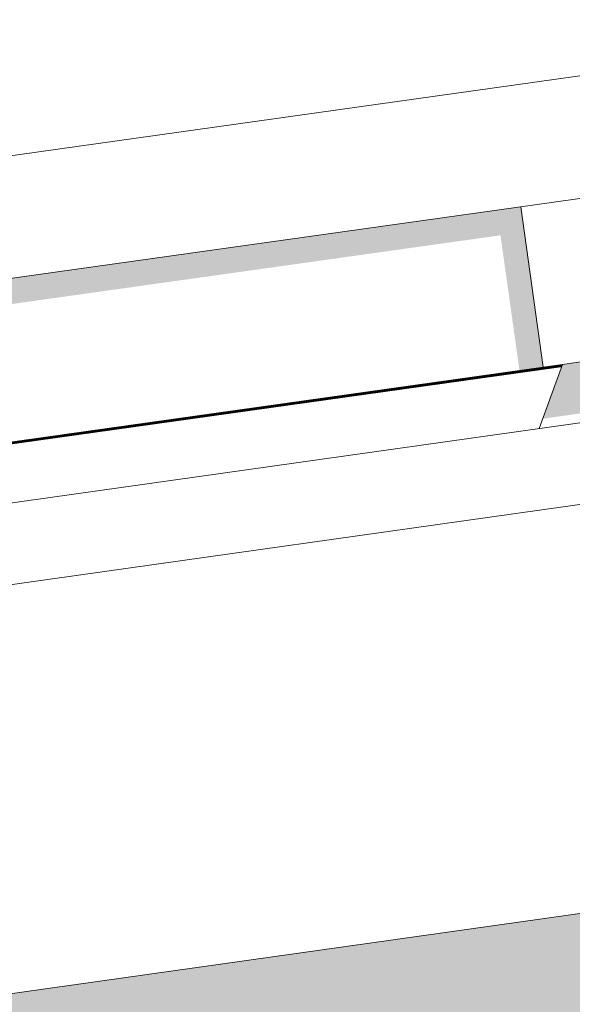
# Model space of a CAD drawing. Header units: metres. Extents: x -52 to 321, y -8 to 26.
# Tile 196 of 256: x 300.464 to 300.601, y 6.46 to 6.704. Entities that reach past the tile are written whole.
import ezdxf

# ---------------------------------------------------------------- set-up
doc = ezdxf.new("R2010")
doc.units = ezdxf.units.M
doc.header["$MEASUREMENT"] = 0
for name, color, linetype in [('30 Dachaufbau', 7, 'Continuous'), ('50 Sanitäreinrichtung', 7, 'Continuous'), ('70 PV-Anlage', 7, 'Continuous'), ('94 Genehmigungsplanung Bemaßung', 7, 'Continuous')]:
    doc.layers.add(name, color=color, linetype=linetype)
doc.styles.add('ERSTELLTER_STIL_2', font='arial.ttf')
doc.dimstyles.new('ERSTELLTER_STIL__1', dxfattribs={"dimtxt": 0.25, "dimasz": 0.19, "dimexe": 0.18, "dimexo": 0.1, "dimgap": 0, "dimtad": 1, "dimtih": 1, "dimtoh": 1, "dimzin": 0, "dimdsep": 46, "dimtxsty": 'ERSTELLTER_STIL_2', "dimblk": 'ARROWHEAD_6', "dimblk1": 'ARROWHEAD_6', "dimblk2": 'ARROWHEAD_6', "dimcen": 0.09, "dimclrd": 7, "dimclre": 7, "dimclrt": 7, "dimazin": 0, "dimtfac": 1, "dimtdec": 4, "dimtmove": 0, "dimatfit": 3, "dimfxl": 1, "dimtolj": 1, "dimtzin": 0, "dimarcsym": 0})

# ---------------------------------------------------------------- blocks, each defined once
blk = doc.blocks.new('*D55', base_point=(33626.11544, -0.00275))
at = {"layer": '94 Genehmigungsplanung Bemaßung', "color": 7, "linetype": 'Continuous', "lineweight": 13}
for p, q in [((297.01606, 9.19055), (297.01606, 9.56555)), ((312.83606, 9.19055), (312.83606, 9.56555)), ((297.11606, 9.47805), (296.91606, 9.27805)), ((312.73606, 9.27805), (312.93606, 9.47805)), ((296.86606, 9.37805), (297.01606, 9.37805)), ((297.01606, 9.37805), (312.83606, 9.37805)), ((312.83606, 9.37805), (312.98606, 9.37805))]:
    blk.add_line(p, q, dxfattribs=at)
at = {"layer": '94 Genehmigungsplanung Bemaßung', "color": 7, "lineweight": 13, "insert": (304.49707, 9.42805), "char_height": 0.25, "attachment_point": 7, "style": 'ERSTELLTER_STIL_2'}
blk.add_mtext('\\A1;{\\pql;\\fArial|b0|i0|c0|p0;\\W1.000000;15,82}', dxfattribs=at)
blk = doc.blocks.new('ARROWHEAD_6')
at = {"color": 0, "linetype": 'Continuous', "lineweight": 0}
for p, q in [((-0.5, -0.5), (0.5, 0.5)), ((0, 0), (-1, 0))]:
    blk.add_line(p, q, dxfattribs=at)

msp = doc.modelspace()

# ---------------------------------------------------------------- hatches: boundary and pattern name
at = {"layer": '50 Sanitäreinrichtung', "linetype": 'Continuous', "lineweight": 0, "true_color": 0x000000}
msp.add_hatch(color=18, dxfattribs=at).paths.add_polyline_path([(301.16106, 6.56127), (299.74502, 6.36225), (301.16106, 6.36225)])
at = {"layer": '70 PV-Anlage', "linetype": 'Continuous', "lineweight": 0, "true_color": 0x000000}
for points in [[(299.04334, 6.44025), (299.04422, 6.43401), (300.58315, 6.65029), (300.58784, 6.61693), (300.59372, 6.61775), (300.58816, 6.65736)], [(300.59359, 6.605), (300.62333, 6.60918), (300.62416, 6.61035), (300.62861, 6.62266), (300.59845, 6.61842)], [(300.59372, 6.61775), (299.04901, 6.40066), (299.04901, 6.40064), (300.59382, 6.61775), (300.59379, 6.61775)], [(300.59383, 6.61775), (299.04911, 6.40066), (299.04912, 6.40064), (300.59393, 6.61775), (300.59391, 6.61775)], [(300.59393, 6.61775), (299.04922, 6.40066), (299.04922, 6.40064), (300.59404, 6.61775), (300.594, 6.61775)], [(300.59405, 6.61775), (299.04933, 6.40066), (299.04933, 6.40064), (300.59415, 6.61775)], [(300.59415, 6.61775), (299.04944, 6.40066), (299.04944, 6.40064), (300.59426, 6.61775), (300.59424, 6.61775)], [(300.59426, 6.61775), (299.04955, 6.40066), (299.04955, 6.40064), (300.59437, 6.61775)], [(300.59437, 6.61775), (299.04966, 6.40066), (299.04966, 6.40064), (300.59448, 6.61775)], [(300.59448, 6.61775), (299.04977, 6.40066), (299.04977, 6.40064), (300.59459, 6.61775)], [(300.59459, 6.61775), (299.04987, 6.40066), (299.04988, 6.40064), (300.59469, 6.61775)], [(300.59469, 6.61775), (299.04998, 6.40066), (299.04998, 6.40064), (300.5948, 6.61775)], [(300.59481, 6.61775), (299.05009, 6.40066), (299.05009, 6.40064), (300.59491, 6.61775)], [(300.59491, 6.61775), (299.0502, 6.40066), (299.0502, 6.40064), (300.59502, 6.61775)], [(300.59502, 6.61775), (299.05031, 6.40066), (299.05031, 6.40064), (300.59513, 6.61775)], [(300.59513, 6.61775), (299.05042, 6.40066), (299.05042, 6.40064), (300.59524, 6.61775)], [(300.59524, 6.61775), (299.05052, 6.40066), (299.05053, 6.40064), (300.59534, 6.61775)], [(300.59535, 6.61775), (299.05063, 6.40066), (299.05063, 6.40064), (300.59545, 6.61775)], [(300.59545, 6.61775), (299.05074, 6.40066), (299.05074, 6.40064), (300.59556, 6.61775)], [(300.59556, 6.61775), (299.05085, 6.40066), (299.05085, 6.40064), (300.59567, 6.61775), (300.59562, 6.61775)], [(300.59567, 6.61775), (299.05096, 6.40066), (299.05096, 6.40064), (300.59578, 6.61775)], [(300.59578, 6.61775), (299.05107, 6.40066), (299.05107, 6.40064), (300.59589, 6.61775)], [(300.59589, 6.61775), (299.05117, 6.40066), (299.05118, 6.40064), (300.596, 6.61775)], [(300.596, 6.61775), (299.05128, 6.40066), (299.05129, 6.40064), (300.5961, 6.61775)], [(300.5961, 6.61775), (299.05139, 6.40066), (299.05139, 6.40064), (300.59621, 6.61775)], [(300.59621, 6.61775), (299.0515, 6.40066), (299.0515, 6.40064), (300.59632, 6.61775)], [(300.59632, 6.61775), (299.05161, 6.40066), (299.05161, 6.40064), (300.59643, 6.61775)], [(300.59643, 6.61775), (299.05172, 6.40066), (299.05172, 6.40064), (300.59654, 6.61775)], [(300.59654, 6.61775), (299.05183, 6.40066), (299.05183, 6.40064), (300.59665, 6.61775)], [(300.59665, 6.61775), (299.05193, 6.40066), (299.05194, 6.40064), (300.59675, 6.61775)], [(300.59675, 6.61775), (299.05204, 6.40066), (299.05204, 6.40064), (300.59686, 6.61775)], [(300.59686, 6.61775), (299.05215, 6.40066), (299.05215, 6.40064), (300.59697, 6.61775)], [(300.59697, 6.61775), (299.05226, 6.40066), (299.05226, 6.40064), (300.59708, 6.61775), (300.59707, 6.61775)], [(300.59708, 6.61775), (299.05237, 6.40066), (299.05237, 6.40064), (300.59719, 6.61775)], [(300.59719, 6.61775), (299.05248, 6.40066), (299.05248, 6.40064), (300.5973, 6.61775)], [(300.5973, 6.61775), (299.05258, 6.40066), (299.05259, 6.40064), (300.5974, 6.61775)], [(300.5974, 6.61775), (299.05269, 6.40066), (299.0527, 6.40064), (300.59751, 6.61775)], [(300.59845, 6.61842), (300.59372, 6.61775), (300.59382, 6.61775), (300.59844, 6.6184)], [(300.59844, 6.6184), (300.59383, 6.61775), (300.59394, 6.61775), (300.59843, 6.61838)], [(300.59394, 6.61775), (300.59405, 6.61775), (300.59843, 6.61837), (300.59843, 6.61838)], [(300.59843, 6.61837), (300.59405, 6.61775), (300.59416, 6.61775), (300.59842, 6.61835)], [(300.59416, 6.61775), (300.59426, 6.61775), (300.59842, 6.61834), (300.59842, 6.61835)], [(300.59842, 6.61834), (300.59426, 6.61775), (300.59437, 6.61775), (300.59841, 6.61832)], [(300.59841, 6.61832), (300.59437, 6.61775), (300.59448, 6.61775), (300.5984, 6.6183)], [(300.5984, 6.6183), (300.59448, 6.61775), (300.59459, 6.61775), (300.5984, 6.61829)], [(300.5984, 6.61829), (300.59459, 6.61775), (300.5947, 6.61775), (300.59839, 6.61827)], [(300.59839, 6.61827), (300.5947, 6.61775), (300.59481, 6.61775), (300.59839, 6.61826)], [(300.59839, 6.61826), (300.59481, 6.61775), (300.59491, 6.61775), (300.59838, 6.61824)], [(300.59838, 6.61824), (300.59491, 6.61775), (300.59502, 6.61775), (300.59838, 6.61822)], [(300.59838, 6.61822), (300.59502, 6.61775), (300.59513, 6.61775), (300.59837, 6.61821)], [(300.59837, 6.61821), (300.59513, 6.61775), (300.59524, 6.61775), (300.59836, 6.61819)], [(300.59836, 6.61819), (300.59524, 6.61775), (300.59535, 6.61775), (300.59836, 6.61818)], [(300.59836, 6.61818), (300.59535, 6.61775), (300.59546, 6.61775), (300.59835, 6.61816)], [(300.59835, 6.61816), (300.59546, 6.61775), (300.59557, 6.61775), (300.59835, 6.61814)], [(300.59557, 6.61775), (300.59567, 6.61775), (300.59834, 6.61813), (300.59835, 6.61814)], [(300.59834, 6.61813), (300.59567, 6.61775), (300.59578, 6.61775), (300.59833, 6.61811)], [(300.59833, 6.61811), (300.59578, 6.61775), (300.59589, 6.61775), (300.59833, 6.6181)], [(300.59833, 6.6181), (300.59589, 6.61775), (300.596, 6.61775), (300.59832, 6.61808)], [(300.59832, 6.61808), (300.596, 6.61775), (300.59611, 6.61775), (300.59832, 6.61806)], [(300.59832, 6.61806), (300.59611, 6.61775), (300.59622, 6.61775), (300.59831, 6.61805)], [(300.59831, 6.61805), (300.59622, 6.61775), (300.59632, 6.61775), (300.59831, 6.61803)], [(300.59831, 6.61803), (300.59632, 6.61775), (300.59643, 6.61775), (300.5983, 6.61801)], [(300.5983, 6.61801), (300.59643, 6.61775), (300.59654, 6.61775), (300.59829, 6.618)], [(300.59829, 6.618), (300.59654, 6.61775), (300.59665, 6.61775), (300.59829, 6.61798)], [(300.59829, 6.61798), (300.59665, 6.61775), (300.59676, 6.61775), (300.59828, 6.61797)], [(300.59828, 6.61797), (300.59676, 6.61775), (300.59687, 6.61775), (300.59828, 6.61795)], [(300.59828, 6.61795), (300.59687, 6.61775), (300.59698, 6.61775), (300.59827, 6.61793)], [(300.59698, 6.61775), (300.59708, 6.61775), (300.59827, 6.61792), (300.59827, 6.61793)], [(300.59827, 6.61792), (300.59708, 6.61775), (300.59719, 6.61775), (300.59826, 6.6179)], [(300.59826, 6.6179), (300.59719, 6.61775), (300.5973, 6.61775), (300.59825, 6.61789)], [(300.59825, 6.61789), (300.5973, 6.61775), (300.59741, 6.61775), (300.59825, 6.61787)], [(300.59825, 6.61787), (300.59741, 6.61775), (300.59752, 6.61775), (300.59824, 6.61785)]]:
    msp.add_hatch(color=18, dxfattribs=at).paths.add_polyline_path(points)

# ---------------------------------------------------------------- linework, layer by layer
at = {"layer": '30 Dachaufbau', "color": 7, "linetype": 'Continuous', "lineweight": 13}
for p, q in [((296.45119, 6.02052), (304.92606, 7.21158)), ((304.92606, 7.19139), (296.45398, 6.00071)), ((304.92606, 7.0904), (296.46789, 5.90168))]:
    msp.add_line(p, q, dxfattribs=at)
at = {"layer": '70 PV-Anlage', "color": 7, "linetype": 'Continuous', "lineweight": 13}
for p, q in [((300.69935, 6.70328), (298.99955, 6.46439)), ((300.70352, 6.67358), (299.00373, 6.43469)), ((300.59373, 6.61775), (300.58816, 6.65736)), ((300.62861, 6.62266), (300.59845, 6.61842)), ((300.59372, 6.61775), (299.0489, 6.40064)), ((300.59383, 6.61775), (299.04901, 6.40064)), ((300.59393, 6.61775), (299.04912, 6.40064)), ((300.59404, 6.61775), (299.04922, 6.40064)), ((300.59415, 6.61775), (299.04933, 6.40064)), ((300.59426, 6.61775), (299.04944, 6.40064)), ((300.59437, 6.61775), (299.04955, 6.40064)), ((300.59448, 6.61775), (299.04966, 6.40064)), ((300.59459, 6.61775), (299.04977, 6.40064)), ((300.59469, 6.61775), (299.04988, 6.40064)), ((300.5948, 6.61775), (299.04998, 6.40064)), ((300.59491, 6.61775), (299.05009, 6.40064)), ((300.59502, 6.61775), (299.0502, 6.40064)), ((300.59513, 6.61775), (299.05031, 6.40064)), ((300.59524, 6.61775), (299.05042, 6.40064)), ((300.59534, 6.61775), (299.05053, 6.40064)), ((300.59545, 6.61775), (299.05063, 6.40064)), ((300.59556, 6.61775), (299.05074, 6.40064)), ((300.59567, 6.61775), (299.05085, 6.40064)), ((300.59578, 6.61775), (299.05096, 6.40064)), ((300.59589, 6.61775), (299.05107, 6.40064)), ((300.596, 6.61775), (299.05118, 6.40064)), ((300.5961, 6.61775), (299.05129, 6.40064)), ((300.59621, 6.61775), (299.05139, 6.40064)), ((300.59632, 6.61775), (299.0515, 6.40064)), ((300.59643, 6.61775), (299.05161, 6.40064)), ((300.59654, 6.61775), (299.05172, 6.40064)), ((300.59665, 6.61775), (299.05183, 6.40064)), ((300.59675, 6.61775), (299.05194, 6.40064)), ((300.59686, 6.61775), (299.05204, 6.40064)), ((300.59697, 6.61775), (299.05215, 6.40064)), ((300.59708, 6.61775), (299.05226, 6.40064)), ((300.59719, 6.61775), (299.05237, 6.40064)), ((300.5973, 6.61775), (299.05248, 6.40064)), ((300.5974, 6.61775), (299.05259, 6.40064)), ((300.59751, 6.61775), (299.0527, 6.40064)), ((300.59845, 6.61842), (300.59272, 6.60257)), ((300.59845, 6.61842), (300.59373, 6.61775)), ((300.59373, 6.61775), (300.59383, 6.61775)), ((300.59383, 6.61775), (300.59844, 6.6184)), ((300.59383, 6.61775), (300.59393, 6.61775)), ((300.59393, 6.61775), (300.59843, 6.61838)), ((300.59394, 6.61775), (300.59404, 6.61775)), ((300.59404, 6.61775), (300.59843, 6.61837)), ((300.59405, 6.61775), (300.59415, 6.61775)), ((300.59415, 6.61775), (300.59842, 6.61835)), ((300.59416, 6.61775), (300.59426, 6.61775)), ((300.59426, 6.61775), (300.59842, 6.61834)), ((300.59427, 6.61775), (300.59437, 6.61775)), ((300.59437, 6.61775), (300.59841, 6.61832)), ((300.59438, 6.61775), (300.59448, 6.61775)), ((300.59448, 6.61775), (300.5984, 6.6183)), ((300.59448, 6.61775), (300.59459, 6.61775)), ((300.59459, 6.61775), (300.5984, 6.61829)), ((300.59459, 6.61775), (300.59469, 6.61775)), ((300.59469, 6.61775), (300.59839, 6.61827)), ((300.5947, 6.61775), (300.5948, 6.61775)), ((300.5948, 6.61775), (300.59839, 6.61826)), ((300.59481, 6.61775), (300.59491, 6.61775)), ((300.59491, 6.61775), (300.59838, 6.61824)), ((300.59492, 6.61775), (300.59502, 6.61775)), ((300.59502, 6.61775), (300.59838, 6.61822)), ((300.59503, 6.61775), (300.59513, 6.61775)), ((300.59513, 6.61775), (300.59837, 6.61821)), ((300.59514, 6.61775), (300.59524, 6.61775)), ((300.59524, 6.61775), (300.59836, 6.61819)), ((300.59524, 6.61775), (300.59534, 6.61775)), ((300.59534, 6.61775), (300.59836, 6.61818)), ((300.59535, 6.61775), (300.59546, 6.61775)), ((300.59546, 6.61775), (300.59835, 6.61816)), ((300.59546, 6.61775), (300.59556, 6.61775)), ((300.59556, 6.61775), (300.59835, 6.61814)), ((300.59557, 6.61775), (300.59567, 6.61775)), ((300.59567, 6.61775), (300.59834, 6.61813)), ((300.59568, 6.61775), (300.59578, 6.61775)), ((300.59578, 6.61775), (300.59833, 6.61811)), ((300.59579, 6.61775), (300.59589, 6.61775)), ((300.59589, 6.61775), (300.59833, 6.6181)), ((300.5959, 6.61775), (300.596, 6.61775)), ((300.596, 6.61775), (300.59832, 6.61808)), ((300.596, 6.61775), (300.5961, 6.61775)), ((300.5961, 6.61775), (300.59832, 6.61806)), ((300.59611, 6.61775), (300.59621, 6.61775)), ((300.59621, 6.61775), (300.59831, 6.61805)), ((300.59622, 6.61775), (300.59632, 6.61775)), ((300.59632, 6.61775), (300.59831, 6.61803)), ((300.59633, 6.61775), (300.59643, 6.61775)), ((300.59643, 6.61775), (300.5983, 6.61801)), ((300.59643, 6.61775), (300.59654, 6.61775)), ((300.59654, 6.61775), (300.59829, 6.618)), ((300.59655, 6.61775), (300.59665, 6.61775)), ((300.59665, 6.61775), (300.59829, 6.61798)), ((300.59665, 6.61775), (300.59675, 6.61775)), ((300.59675, 6.61775), (300.59828, 6.61797)), ((300.59676, 6.61775), (300.59686, 6.61775)), ((300.59686, 6.61775), (300.59828, 6.61795)), ((300.59687, 6.61775), (300.59697, 6.61775)), ((300.59697, 6.61775), (300.59827, 6.61793)), ((300.59698, 6.61775), (300.59708, 6.61775)), ((300.59708, 6.61775), (300.59827, 6.61792)), ((300.59709, 6.61775), (300.59719, 6.61775)), ((300.59719, 6.61775), (300.59826, 6.6179)), ((300.5972, 6.61775), (300.5973, 6.61775)), ((300.5973, 6.61775), (300.59825, 6.61789)), ((300.59731, 6.61775), (300.5974, 6.61775)), ((300.5974, 6.61775), (300.59825, 6.61787)), ((300.59741, 6.61775), (300.59751, 6.61775)), ((300.59751, 6.61775), (300.59824, 6.61785))]:
    msp.add_line(p, q, dxfattribs=at)

# ---------------------------------------------------------------- dimensions: what is measured, and where the dimension line sits
at = {"layer": '94 Genehmigungsplanung Bemaßung', "color": 7, "linetype": 'Continuous', "lineweight": 13}
dim = msp.add_linear_dim(base=(312.83606, 9.37805), p1=(297.01606, 3.34725), p2=(312.83606, 3.34725), dimstyle='ERSTELLTER_STIL__1', dxfattribs=at)
dim.commit()
dim.dimension.update_dxf_attribs({"geometry": '*D55', "text_midpoint": (304.91585, 9.55305), "dimtype": 160})

doc.saveas('drawing.dxf')
